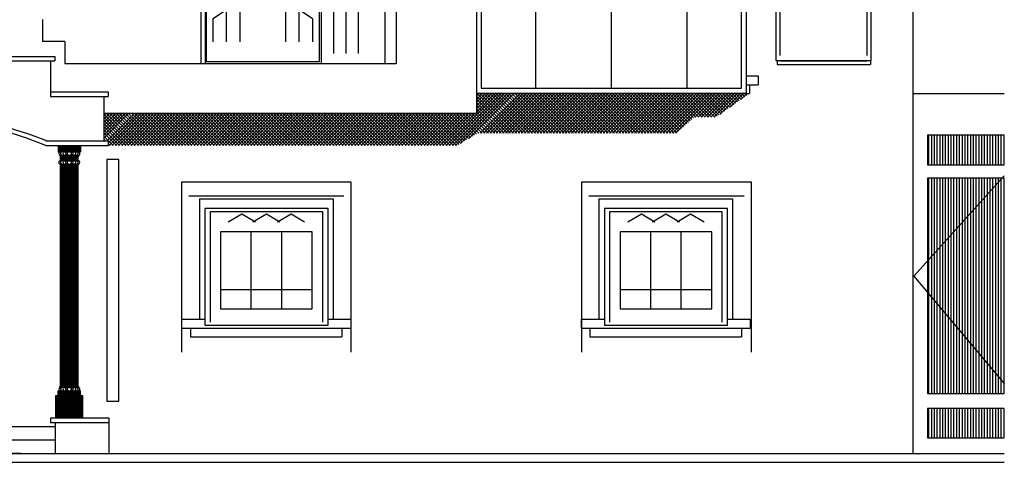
# Model space of a CAD drawing. Header units: inches. Extents: x 330 to 519, y 1494 to 1608.
# Tile 6 of 7: x 435 to 519, y 1494 to 1532. Entities that reach past the tile are written whole.
import ezdxf

# ---------------------------------------------------------------- set-up
doc = ezdxf.new("R2010")
doc.units = ezdxf.units.IN
doc.header["$MEASUREMENT"] = 0
for name, color, linetype, lineweight in [('01_EXISTING_RETAINED', 7, 'Continuous', 25), ('02_NEW_FACADE', 7, 'Continuous', 25), ('03_NEW_WINDOWS', 7, 'Continuous', 25), ('04_GLAZED_ENCLOSURES', 7, 'Continuous', 25)]:
    doc.layers.add(name, color=color, linetype=linetype, lineweight=lineweight)

# ---------------------------------------------------------------- blocks, each defined once
blk = doc.blocks.new('A_ENCLOSURE_03')
at = {"layer": '04_GLAZED_ENCLOSURES'}
for points in [[(11.57, -11.72), (11.57, 11.72), (-11.57, 11.72), (-11.57, -11.72)], [(11.15, -11.3), (11.15, 11.3), (-11.15, 11.3), (-11.15, -11.3)]]:
    blk.add_lwpolyline(points, close=True, dxfattribs=at)
for points in [[(-6.4792, -11.3), (-6.4792, 11.3)], [(0, -11.3), (0, 11.3)], [(6.4792, -11.3), (6.4792, 11.3)], [(-10.6444, 7.5008), (-9.0246, 10.0792), (-7.4048, 7.5008)], [(-4.8594, 7.5008), (-3.2396, 10.0792), (-1.6198, 7.5008)], [(1.6198, 7.5008), (3.2396, 10.0792), (4.8594, 7.5008)], [(7.4048, 7.5008), (9.0246, 10.0792), (10.6444, 7.5008)], [(-11.15, 6.0944), (11.15, 6.0944)]]:
    blk.add_lwpolyline(points, dxfattribs=at)
blk = doc.blocks.new('A_WINDOW_04')
at = {"layer": '03_NEW_WINDOWS'}
for points in [[(4.085, -8.275), (4.085, 8.275), (-4.085, 8.275), (-4.085, -8.275)], [(3.268, -0.375), (3.268, 4.965), (-3.268, 4.965), (-3.268, -0.375)]]:
    blk.add_lwpolyline(points, close=True, dxfattribs=at)
for points in [[(-3.717, -7.861), (-3.717, 7.861), (3.717, 7.861), (3.717, -7.861)], [(-2.533, 6.372), (-1.634, 7.53), (-0.735, 6.372)], [(-0.899, 6.372), (0, 7.53), (0.899, 6.372)], [(0.735, 6.372), (1.634, 7.53), (2.533, 6.372)], [(-1.089, -0.375), (-1.089, 4.965)], [(1.089, -0.375), (1.089, 4.965)], [(-3.268, 0.96), (3.268, 0.96)]]:
    blk.add_lwpolyline(points, dxfattribs=at)
blk = doc.blocks.new('A_WINDOW_11')
at = {"layer": '03_NEW_WINDOWS'}
for points in [[(5.275, -5), (5.275, 5), (-5.275, 5), (-5.275, -5)], [(3.925, -3.6), (3.925, 3), (-3.925, 3), (-3.925, -3.6)]]:
    blk.add_lwpolyline(points, close=True, dxfattribs=at)
for points in [[(-4.8, -4.75), (-4.8, 4.75), (4.8, 4.75), (4.8, -4.75)], [(-3.271, 3.85), (-2.11, 4.55), (-0.95, 3.85)], [(-1.161, 3.85), (0, 4.55), (1.161, 3.85)], [(0.95, 3.85), (2.11, 4.55), (3.271, 3.85)], [(-1.308, -3.6), (-1.308, 3)], [(1.308, -3.6), (1.308, 3)], [(-3.925, -1.95), (3.925, -1.95)]]:
    blk.add_lwpolyline(points, dxfattribs=at)
blk = doc.blocks.new('A_WINDOW_12')
at = {"layer": '03_NEW_WINDOWS'}
for points in [[(5.275, -5), (5.275, 5), (-5.275, 5), (-5.275, -5)], [(3.925, -3.6), (3.925, 3), (-3.925, 3), (-3.925, -3.6)]]:
    blk.add_lwpolyline(points, close=True, dxfattribs=at)
for points in [[(-4.8, -4.75), (-4.8, 4.75), (4.8, 4.75), (4.8, -4.75)], [(-3.271, 3.85), (-2.11, 4.55), (-0.95, 3.85)], [(-1.161, 3.85), (0, 4.55), (1.161, 3.85)], [(0.95, 3.85), (2.11, 4.55), (3.271, 3.85)], [(-1.308, -3.6), (-1.308, 3)], [(1.308, -3.6), (1.308, 3)], [(-3.925, -1.95), (3.925, -1.95)]]:
    blk.add_lwpolyline(points, dxfattribs=at)

msp = doc.modelspace()

# ---------------------------------------------------------------- linework, layer by layer
at = {"layer": '01_EXISTING_RETAINED'}
for p, q in [((466.878, 1578.486), (466.878, 1528.099)), ((511.149, 1576.621), (511.149, 1494.711)), ((450.14, 1552.538), (450.14, 1528.099)), ((450.522, 1535.352), (450.522, 1528.481)), ((450.522, 1535.352), (450.522, 1528.099)), ((460.447, 1535.352), (460.447, 1528.481)), ((460.447, 1535.352), (460.447, 1528.099)), ((436.572, 1531.917), (436.572, 1530.008)), ((438.48, 1530.008), (436.572, 1530.008)), ((438.48, 1530.008), (438.48, 1528.099)), ((433.714, 1528.364), (437.626, 1528.364)), ((433.809, 1528.745), (437.626, 1528.745)), ((437.244, 1528.364), (437.244, 1525.31)), ((437.626, 1528.745), (437.626, 1528.364)), ((499.521, 1528.385), (499.521, 1528.046)), ((499.807, 1528.385), (499.807, 1528.351)), ((499.807, 1528.351), (507.25, 1528.351)), ((507.25, 1528.385), (507.25, 1528.351)), ((507.537, 1528.385), (507.537, 1528.046)), ((466.878, 1528.099), (438.48, 1528.099)), ((460.828, 1528.12), (460.828, 1528.099)), ((499.521, 1528.046), (507.537, 1528.046)), ((496.92, 1527.08), (497.916, 1527.08)), ((497.916, 1527.08), (497.916, 1526.316)), ((437.244, 1525.692), (442.207, 1525.692)), ((442.207, 1525.692), (442.207, 1525.31)), ((496.92, 1526.316), (497.916, 1526.316)), ((497.152, 1526.316), (497.152, 1525.553)), ((437.244, 1525.31), (442.207, 1525.31)), ((441.825, 1525.31), (441.825, 1521.493)), ((471.16, 1521.107), (475.606, 1525.553)), ((471.43, 1521.107), (475.876, 1525.553)), ((471.699, 1521.107), (476.146, 1525.553)), ((471.969, 1521.107), (476.415, 1525.553)), ((472.437, 1521.305), (476.685, 1525.553)), ((473.112, 1521.709), (476.955, 1525.553)), ((473.759, 1525.58), (473.759, 1523.863)), ((473.759, 1525.326), (473.986, 1525.553)), ((473.759, 1525.056), (474.256, 1525.553)), ((473.759, 1524.786), (474.526, 1525.553)), ((473.759, 1524.516), (474.796, 1525.553)), ((473.759, 1524.246), (475.066, 1525.553)), ((473.759, 1523.976), (475.336, 1525.553)), ((473.759, 1525.553), (497.149, 1525.553)), ((476.949, 1522.149), (473.759, 1525.339)), ((476.679, 1522.149), (473.759, 1525.07)), ((476.41, 1522.149), (473.759, 1524.8)), ((477.219, 1522.149), (473.816, 1525.553)), ((477.489, 1522.149), (474.086, 1525.553)), ((474.092, 1522.149), (477.495, 1525.553)), ((477.759, 1522.149), (474.356, 1525.553)), ((474.362, 1522.149), (477.765, 1525.553)), ((478.029, 1522.149), (474.626, 1525.553)), ((474.632, 1522.149), (478.035, 1525.553)), ((478.299, 1522.149), (474.896, 1525.553)), ((474.901, 1522.149), (478.305, 1525.553)), ((478.569, 1522.149), (475.166, 1525.553)), ((475.171, 1522.149), (478.575, 1525.553)), ((478.839, 1522.149), (475.435, 1525.553)), ((475.441, 1522.149), (478.845, 1525.553)), ((479.109, 1522.149), (475.705, 1525.553)), ((475.711, 1522.149), (479.115, 1525.553)), ((479.379, 1522.149), (475.975, 1525.553)), ((475.981, 1522.149), (479.384, 1525.553)), ((479.649, 1522.149), (476.245, 1525.553)), ((476.251, 1522.149), (479.654, 1525.553)), ((479.918, 1522.149), (476.515, 1525.553)), ((476.521, 1522.149), (479.924, 1525.553)), ((480.188, 1522.149), (476.785, 1525.553)), ((476.791, 1522.149), (480.194, 1525.553)), ((480.458, 1522.149), (477.055, 1525.553)), ((477.061, 1522.149), (480.464, 1525.553)), ((480.728, 1522.149), (477.325, 1525.553)), ((477.331, 1522.149), (480.734, 1525.553)), ((480.998, 1522.149), (477.595, 1525.553)), ((477.601, 1522.149), (481.004, 1525.553)), ((481.268, 1522.149), (477.865, 1525.553)), ((477.871, 1522.149), (481.274, 1525.553)), ((481.538, 1522.149), (478.135, 1525.553)), ((478.14, 1522.149), (481.544, 1525.553)), ((481.808, 1522.149), (478.404, 1525.553)), ((478.41, 1522.149), (481.814, 1525.553)), ((482.078, 1522.149), (478.674, 1525.553)), ((478.68, 1522.149), (482.084, 1525.553)), ((482.348, 1522.149), (478.944, 1525.553)), ((478.95, 1522.149), (482.353, 1525.553)), ((482.618, 1522.149), (479.214, 1525.553)), ((479.22, 1522.149), (482.623, 1525.553)), ((482.887, 1522.149), (479.484, 1525.553)), ((479.49, 1522.149), (482.893, 1525.553)), ((483.157, 1522.149), (479.754, 1525.553)), ((479.76, 1522.149), (483.163, 1525.553)), ((483.427, 1522.149), (480.024, 1525.553)), ((480.03, 1522.149), (483.433, 1525.553)), ((483.697, 1522.149), (480.294, 1525.553)), ((480.3, 1522.149), (483.703, 1525.553)), ((483.967, 1522.149), (480.564, 1525.553)), ((480.57, 1522.149), (483.973, 1525.553)), ((484.237, 1522.149), (480.834, 1525.553)), ((480.84, 1522.149), (484.243, 1525.553)), ((484.507, 1522.149), (481.104, 1525.553)), ((481.109, 1522.149), (484.513, 1525.553)), ((484.777, 1522.149), (481.374, 1525.553)), ((481.379, 1522.149), (484.783, 1525.553)), ((485.047, 1522.149), (481.643, 1525.553)), ((481.649, 1522.149), (485.053, 1525.553)), ((485.317, 1522.149), (481.913, 1525.553)), ((481.919, 1522.149), (485.323, 1525.553)), ((485.587, 1522.149), (482.183, 1525.553)), ((482.189, 1522.149), (485.592, 1525.553)), ((485.857, 1522.149), (482.453, 1525.553)), ((482.459, 1522.149), (485.862, 1525.553)), ((486.126, 1522.149), (482.723, 1525.553)), ((482.729, 1522.149), (486.132, 1525.553)), ((486.396, 1522.149), (482.993, 1525.553)), ((482.999, 1522.149), (486.402, 1525.553)), ((486.666, 1522.149), (483.263, 1525.553)), ((483.269, 1522.149), (486.672, 1525.553)), ((486.936, 1522.149), (483.533, 1525.553)), ((483.539, 1522.149), (486.942, 1525.553)), ((487.206, 1522.149), (483.803, 1525.553)), ((483.809, 1522.149), (487.212, 1525.553)), ((487.476, 1522.149), (484.073, 1525.553)), ((484.079, 1522.149), (487.482, 1525.553)), ((487.746, 1522.149), (484.343, 1525.553)), ((484.348, 1522.149), (487.752, 1525.553)), ((488.016, 1522.149), (484.612, 1525.553)), ((484.618, 1522.149), (488.022, 1525.553)), ((488.286, 1522.149), (484.882, 1525.553)), ((484.888, 1522.149), (488.292, 1525.553)), ((488.556, 1522.149), (485.152, 1525.553)), ((485.158, 1522.149), (488.561, 1525.553)), ((488.826, 1522.149), (485.422, 1525.553)), ((485.428, 1522.149), (488.831, 1525.553)), ((489.095, 1522.149), (485.692, 1525.553)), ((485.698, 1522.149), (489.101, 1525.553)), ((489.365, 1522.149), (485.962, 1525.553)), ((485.968, 1522.149), (489.371, 1525.553)), ((489.635, 1522.149), (486.232, 1525.553)), ((486.238, 1522.149), (489.641, 1525.553)), ((489.905, 1522.149), (486.502, 1525.553)), ((486.508, 1522.149), (489.911, 1525.553)), ((490.175, 1522.149), (486.772, 1525.553)), ((486.778, 1522.149), (490.181, 1525.553)), ((490.445, 1522.149), (487.042, 1525.553)), ((487.048, 1522.149), (490.451, 1525.553)), ((490.715, 1522.149), (487.312, 1525.553)), ((487.317, 1522.149), (490.721, 1525.553)), ((490.933, 1522.202), (487.582, 1525.553)), ((487.587, 1522.149), (490.991, 1525.553)), ((491.076, 1522.329), (487.851, 1525.553)), ((487.857, 1522.149), (491.261, 1525.553)), ((491.219, 1522.456), (488.121, 1525.553)), ((488.127, 1522.149), (491.531, 1525.553)), ((491.361, 1522.583), (488.391, 1525.553)), ((488.397, 1522.149), (491.8, 1525.553)), ((491.504, 1522.71), (488.661, 1525.553)), ((488.667, 1522.149), (492.07, 1525.553)), ((491.647, 1522.837), (488.931, 1525.553)), ((488.937, 1522.149), (492.34, 1525.553)), ((491.79, 1522.963), (489.201, 1525.553)), ((489.207, 1522.149), (492.61, 1525.553)), ((491.933, 1523.09), (489.471, 1525.553)), ((489.477, 1522.149), (492.88, 1525.553)), ((492.076, 1523.217), (489.741, 1525.553)), ((489.747, 1522.149), (493.15, 1525.553)), ((492.219, 1523.344), (490.011, 1525.553)), ((490.017, 1522.149), (493.42, 1525.553)), ((492.362, 1523.471), (490.281, 1525.553)), ((490.287, 1522.149), (493.69, 1525.553)), ((492.564, 1523.54), (490.551, 1525.553)), ((490.556, 1522.149), (493.96, 1525.553)), ((492.834, 1523.54), (490.82, 1525.553)), ((490.826, 1522.149), (494.23, 1525.553)), ((493.103, 1523.54), (491.09, 1525.553)), ((493.373, 1523.54), (491.36, 1525.553)), ((493.643, 1523.54), (491.63, 1525.553)), ((491.796, 1525.58), (491.796, 1525.553)), ((493.913, 1523.54), (491.9, 1525.553)), ((494.183, 1523.54), (492.17, 1525.553)), ((494.38, 1523.612), (492.44, 1525.553)), ((492.486, 1523.54), (494.5, 1525.553)), ((494.539, 1523.724), (492.71, 1525.553)), ((492.756, 1523.54), (494.769, 1525.553)), ((494.698, 1523.835), (492.98, 1525.553)), ((493.026, 1523.54), (495.039, 1525.553)), ((494.856, 1523.946), (493.25, 1525.553)), ((493.296, 1523.54), (495.309, 1525.553)), ((495.015, 1524.057), (493.52, 1525.553)), ((493.566, 1523.54), (495.579, 1525.553)), ((495.174, 1524.169), (493.79, 1525.553)), ((493.836, 1523.54), (495.849, 1525.553)), ((495.332, 1524.28), (494.059, 1525.553)), ((494.106, 1523.54), (496.119, 1525.553)), ((495.491, 1524.391), (494.329, 1525.553)), ((495.65, 1524.502), (494.599, 1525.553)), ((494.609, 1523.773), (496.389, 1525.553)), ((495.809, 1524.613), (494.869, 1525.553)), ((495.967, 1524.725), (495.139, 1525.553)), ((496.126, 1524.836), (495.409, 1525.553)), ((495.511, 1524.405), (496.659, 1525.553)), ((496.285, 1524.947), (495.679, 1525.553)), ((496.443, 1525.058), (495.949, 1525.553)), ((496.602, 1525.169), (496.219, 1525.553)), ((496.412, 1525.036), (496.929, 1525.553)), ((496.761, 1525.281), (496.489, 1525.553)), ((496.92, 1525.392), (496.759, 1525.553)), ((497.078, 1525.503), (497.028, 1525.553)), ((511.149, 1525.553), (519, 1525.553)), ((476.14, 1522.149), (473.759, 1524.53)), ((475.87, 1522.149), (473.759, 1524.26)), ((475.6, 1522.149), (473.759, 1523.99)), ((441.825, 1523.863), (473.759, 1523.863)), ((441.825, 1521.732), (443.955, 1523.863)), ((441.825, 1522.002), (443.685, 1523.863)), ((441.825, 1522.272), (443.415, 1523.863)), ((441.825, 1522.542), (443.145, 1523.863)), ((441.825, 1522.812), (442.876, 1523.863)), ((441.825, 1523.082), (442.606, 1523.863)), ((441.825, 1523.352), (442.336, 1523.863)), ((441.825, 1523.622), (442.066, 1523.863)), ((444.523, 1521.107), (441.825, 1523.805)), ((444.253, 1521.107), (441.825, 1523.535)), ((443.983, 1521.107), (441.825, 1523.265)), ((444.793, 1521.107), (442.037, 1523.863)), ((442.125, 1521.493), (444.495, 1523.863)), ((442.207, 1521.304), (444.765, 1523.863)), ((442.279, 1521.107), (445.035, 1523.863)), ((445.063, 1521.107), (442.307, 1523.863)), ((442.549, 1521.107), (445.305, 1523.863)), ((445.333, 1521.107), (442.577, 1523.863)), ((442.819, 1521.107), (445.575, 1523.863)), ((445.603, 1521.107), (442.847, 1523.863)), ((443.089, 1521.107), (445.845, 1523.863)), ((445.872, 1521.107), (443.117, 1523.863)), ((443.359, 1521.107), (446.114, 1523.863)), ((446.142, 1521.107), (443.386, 1523.863)), ((443.629, 1521.107), (446.384, 1523.863)), ((446.412, 1521.107), (443.656, 1523.863)), ((443.898, 1521.107), (446.654, 1523.863)), ((446.682, 1521.107), (443.926, 1523.863)), ((444.168, 1521.107), (446.924, 1523.863)), ((446.952, 1521.107), (444.196, 1523.863)), ((444.438, 1521.107), (447.194, 1523.863)), ((447.222, 1521.107), (444.466, 1523.863)), ((444.708, 1521.107), (447.464, 1523.863)), ((447.492, 1521.107), (444.736, 1523.863)), ((444.978, 1521.107), (447.734, 1523.863)), ((447.762, 1521.107), (445.006, 1523.863)), ((445.248, 1521.107), (448.004, 1523.863)), ((448.032, 1521.107), (445.276, 1523.863)), ((445.518, 1521.107), (448.274, 1523.863)), ((448.302, 1521.107), (445.546, 1523.863)), ((445.788, 1521.107), (448.544, 1523.863)), ((448.572, 1521.107), (445.816, 1523.863)), ((446.058, 1521.107), (448.814, 1523.863)), ((448.841, 1521.107), (446.086, 1523.863)), ((446.328, 1521.107), (449.084, 1523.863)), ((449.111, 1521.107), (446.356, 1523.863)), ((446.598, 1521.107), (449.353, 1523.863)), ((449.381, 1521.107), (446.625, 1523.863)), ((446.867, 1521.107), (449.623, 1523.863)), ((449.651, 1521.107), (446.895, 1523.863)), ((447.137, 1521.107), (449.893, 1523.863)), ((449.921, 1521.107), (447.165, 1523.863)), ((447.407, 1521.107), (450.163, 1523.863)), ((450.191, 1521.107), (447.435, 1523.863)), ((447.677, 1521.107), (450.433, 1523.863)), ((450.461, 1521.107), (447.705, 1523.863)), ((447.947, 1521.107), (450.703, 1523.863)), ((450.731, 1521.107), (447.975, 1523.863)), ((448.217, 1521.107), (450.973, 1523.863)), ((451.001, 1521.107), (448.245, 1523.863)), ((448.487, 1521.107), (451.243, 1523.863)), ((451.271, 1521.107), (448.515, 1523.863)), ((448.757, 1521.107), (451.513, 1523.863)), ((451.541, 1521.107), (448.785, 1523.863)), ((449.027, 1521.107), (451.783, 1523.863)), ((451.811, 1521.107), (449.055, 1523.863)), ((449.297, 1521.107), (452.053, 1523.863)), ((452.08, 1521.107), (449.325, 1523.863)), ((449.567, 1521.107), (452.322, 1523.863)), ((452.35, 1521.107), (449.594, 1523.863)), ((449.837, 1521.107), (452.592, 1523.863)), ((452.62, 1521.107), (449.864, 1523.863)), ((450.106, 1521.107), (452.862, 1523.863)), ((452.89, 1521.107), (450.134, 1523.863)), ((450.376, 1521.107), (453.132, 1523.863)), ((453.16, 1521.107), (450.404, 1523.863)), ((450.646, 1521.107), (453.402, 1523.863)), ((453.43, 1521.107), (450.674, 1523.863)), ((450.916, 1521.107), (453.672, 1523.863)), ((453.7, 1521.107), (450.944, 1523.863)), ((451.186, 1521.107), (453.942, 1523.863)), ((453.97, 1521.107), (451.214, 1523.863)), ((451.456, 1521.107), (454.212, 1523.863)), ((454.24, 1521.107), (451.484, 1523.863)), ((451.726, 1521.107), (454.482, 1523.863)), ((454.51, 1521.107), (451.754, 1523.863)), ((451.996, 1521.107), (454.752, 1523.863)), ((454.78, 1521.107), (452.024, 1523.863)), ((452.266, 1521.107), (455.022, 1523.863)), ((455.049, 1521.107), (452.294, 1523.863)), ((452.536, 1521.107), (455.292, 1523.863)), ((455.319, 1521.107), (452.564, 1523.863)), ((452.806, 1521.107), (455.561, 1523.863)), ((455.589, 1521.107), (452.833, 1523.863)), ((453.075, 1521.107), (455.831, 1523.863)), ((455.859, 1521.107), (453.103, 1523.863)), ((453.345, 1521.107), (456.101, 1523.863)), ((456.129, 1521.107), (453.373, 1523.863)), ((453.615, 1521.107), (456.371, 1523.863)), ((456.399, 1521.107), (453.643, 1523.863)), ((453.885, 1521.107), (456.641, 1523.863)), ((456.669, 1521.107), (453.913, 1523.863)), ((454.155, 1521.107), (456.911, 1523.863)), ((456.939, 1521.107), (454.183, 1523.863)), ((454.425, 1521.107), (457.181, 1523.863)), ((457.209, 1521.107), (454.453, 1523.863)), ((454.695, 1521.107), (457.451, 1523.863)), ((457.479, 1521.107), (454.723, 1523.863)), ((454.965, 1521.107), (457.721, 1523.863)), ((457.749, 1521.107), (454.993, 1523.863)), ((455.235, 1521.107), (457.991, 1523.863)), ((458.019, 1521.107), (455.263, 1523.863)), ((455.505, 1521.107), (458.261, 1523.863)), ((458.288, 1521.107), (455.533, 1523.863)), ((455.775, 1521.107), (458.53, 1523.863)), ((458.558, 1521.107), (455.802, 1523.863)), ((456.045, 1521.107), (458.8, 1523.863)), ((458.828, 1521.107), (456.072, 1523.863)), ((456.314, 1521.107), (459.07, 1523.863)), ((459.098, 1521.107), (456.342, 1523.863)), ((456.584, 1521.107), (459.34, 1523.863)), ((459.368, 1521.107), (456.612, 1523.863)), ((456.854, 1521.107), (459.61, 1523.863)), ((459.638, 1521.107), (456.882, 1523.863)), ((457.124, 1521.107), (459.88, 1523.863)), ((459.908, 1521.107), (457.152, 1523.863)), ((457.394, 1521.107), (460.15, 1523.863)), ((460.178, 1521.107), (457.422, 1523.863)), ((457.664, 1521.107), (460.42, 1523.863)), ((460.448, 1521.107), (457.692, 1523.863)), ((457.934, 1521.107), (460.69, 1523.863)), ((460.718, 1521.107), (457.962, 1523.863)), ((458.204, 1521.107), (460.96, 1523.863)), ((460.988, 1521.107), (458.232, 1523.863)), ((458.474, 1521.107), (461.23, 1523.863)), ((461.257, 1521.107), (458.502, 1523.863)), ((458.744, 1521.107), (461.5, 1523.863)), ((461.527, 1521.107), (458.772, 1523.863)), ((459.014, 1521.107), (461.769, 1523.863)), ((461.797, 1521.107), (459.041, 1523.863)), ((459.283, 1521.107), (462.039, 1523.863)), ((462.067, 1521.107), (459.311, 1523.863)), ((459.553, 1521.107), (462.309, 1523.863)), ((462.337, 1521.107), (459.581, 1523.863)), ((459.823, 1521.107), (462.579, 1523.863)), ((462.607, 1521.107), (459.851, 1523.863)), ((460.093, 1521.107), (462.849, 1523.863)), ((462.877, 1521.107), (460.121, 1523.863)), ((460.363, 1521.107), (463.119, 1523.863)), ((463.147, 1521.107), (460.391, 1523.863)), ((460.633, 1521.107), (463.389, 1523.863)), ((463.417, 1521.107), (460.661, 1523.863)), ((460.903, 1521.107), (463.659, 1523.863)), ((463.687, 1521.107), (460.931, 1523.863)), ((461.173, 1521.107), (463.929, 1523.863)), ((463.957, 1521.107), (461.201, 1523.863)), ((461.443, 1521.107), (464.199, 1523.863)), ((464.227, 1521.107), (461.471, 1523.863)), ((461.713, 1521.107), (464.469, 1523.863)), ((464.496, 1521.107), (461.741, 1523.863)), ((461.983, 1521.107), (464.738, 1523.863)), ((464.766, 1521.107), (462.01, 1523.863)), ((462.253, 1521.107), (465.008, 1523.863)), ((465.036, 1521.107), (462.28, 1523.863)), ((462.522, 1521.107), (465.278, 1523.863)), ((465.306, 1521.107), (462.55, 1523.863)), ((462.792, 1521.107), (465.548, 1523.863)), ((465.576, 1521.107), (462.82, 1523.863)), ((463.062, 1521.107), (465.818, 1523.863)), ((465.846, 1521.107), (463.09, 1523.863)), ((463.332, 1521.107), (466.088, 1523.863)), ((466.116, 1521.107), (463.36, 1523.863)), ((463.602, 1521.107), (466.358, 1523.863)), ((466.386, 1521.107), (463.63, 1523.863)), ((463.872, 1521.107), (466.628, 1523.863)), ((466.656, 1521.107), (463.9, 1523.863)), ((464.142, 1521.107), (466.898, 1523.863)), ((466.926, 1521.107), (464.17, 1523.863)), ((464.412, 1521.107), (467.168, 1523.863)), ((467.196, 1521.107), (464.44, 1523.863)), ((464.682, 1521.107), (467.438, 1523.863)), ((467.465, 1521.107), (464.71, 1523.863)), ((464.952, 1521.107), (467.708, 1523.863)), ((467.735, 1521.107), (464.98, 1523.863)), ((465.222, 1521.107), (467.977, 1523.863)), ((468.005, 1521.107), (465.249, 1523.863)), ((465.491, 1521.107), (468.247, 1523.863)), ((468.275, 1521.107), (465.519, 1523.863)), ((465.761, 1521.107), (468.517, 1523.863)), ((468.545, 1521.107), (465.789, 1523.863)), ((466.031, 1521.107), (468.787, 1523.863)), ((468.815, 1521.107), (466.059, 1523.863)), ((466.301, 1521.107), (469.057, 1523.863)), ((469.085, 1521.107), (466.329, 1523.863)), ((466.571, 1521.107), (469.327, 1523.863)), ((469.355, 1521.107), (466.599, 1523.863)), ((466.841, 1521.107), (469.597, 1523.863)), ((469.625, 1521.107), (466.869, 1523.863)), ((467.111, 1521.107), (469.867, 1523.863)), ((469.895, 1521.107), (467.139, 1523.863)), ((467.381, 1521.107), (470.137, 1523.863)), ((470.165, 1521.107), (467.409, 1523.863)), ((467.651, 1521.107), (470.407, 1523.863)), ((470.435, 1521.107), (467.679, 1523.863)), ((467.921, 1521.107), (470.677, 1523.863)), ((470.704, 1521.107), (467.949, 1523.863)), ((468.191, 1521.107), (470.946, 1523.863)), ((470.974, 1521.107), (468.218, 1523.863)), ((468.461, 1521.107), (471.216, 1523.863)), ((471.244, 1521.107), (468.488, 1523.863)), ((468.73, 1521.107), (471.486, 1523.863)), ((471.514, 1521.107), (468.758, 1523.863)), ((469, 1521.107), (471.756, 1523.863)), ((471.784, 1521.107), (469.028, 1523.863)), ((469.27, 1521.107), (472.026, 1523.863)), ((472.054, 1521.107), (469.298, 1523.863)), ((469.54, 1521.107), (472.296, 1523.863)), ((472.243, 1521.188), (469.568, 1523.863)), ((469.81, 1521.107), (472.566, 1523.863)), ((472.411, 1521.289), (469.838, 1523.863)), ((470.08, 1521.107), (472.836, 1523.863)), ((472.58, 1521.39), (470.108, 1523.863)), ((470.35, 1521.107), (473.106, 1523.863)), ((472.749, 1521.492), (470.378, 1523.863)), ((470.62, 1521.107), (473.376, 1523.863)), ((472.918, 1521.593), (470.648, 1523.863)), ((470.89, 1521.107), (473.646, 1523.863)), ((473.086, 1521.694), (470.918, 1523.863)), ((473.255, 1521.795), (471.188, 1523.863)), ((473.424, 1521.896), (471.457, 1523.863)), ((473.593, 1521.997), (471.727, 1523.863)), ((473.761, 1522.099), (471.997, 1523.863)), ((473.98, 1522.149), (472.267, 1523.863)), ((474.25, 1522.149), (472.537, 1523.863)), ((474.52, 1522.149), (472.807, 1523.863)), ((474.79, 1522.149), (473.077, 1523.863)), ((475.06, 1522.149), (473.347, 1523.863)), ((475.33, 1522.149), (473.617, 1523.863)), ((443.713, 1521.107), (441.825, 1522.995)), ((443.443, 1521.107), (441.825, 1522.725)), ((443.173, 1521.107), (441.825, 1522.455)), ((436.863, 1521.493), (442.207, 1521.493)), ((442.903, 1521.107), (441.825, 1522.185)), ((442.633, 1521.107), (441.825, 1521.915)), ((441.978, 1521.493), (441.825, 1521.645)), ((442.207, 1521.493), (442.207, 1521.107)), ((512.407, 1521.997), (512.407, 1519.459)), ((519, 1521.997), (512.407, 1521.997)), ((512.54, 1519.459), (512.54, 1521.997)), ((512.779, 1519.459), (512.779, 1521.997)), ((513.017, 1519.459), (513.017, 1521.997)), ((513.256, 1519.459), (513.256, 1521.997)), ((513.495, 1519.459), (513.495, 1521.997)), ((513.733, 1519.459), (513.733, 1521.997)), ((513.972, 1519.459), (513.972, 1521.997)), ((514.21, 1519.459), (514.21, 1521.997)), ((514.449, 1519.459), (514.449, 1521.997)), ((514.687, 1519.459), (514.687, 1521.997)), ((514.926, 1519.459), (514.926, 1521.997)), ((515.165, 1519.459), (515.165, 1521.997)), ((515.403, 1519.459), (515.403, 1521.997)), ((515.642, 1519.459), (515.642, 1521.997)), ((515.88, 1519.459), (515.88, 1521.997)), ((516.119, 1519.459), (516.119, 1521.997)), ((516.357, 1519.459), (516.357, 1521.997)), ((516.596, 1519.459), (516.596, 1521.997)), ((516.835, 1519.459), (516.835, 1521.997)), ((517.073, 1519.459), (517.073, 1521.997)), ((517.312, 1519.459), (517.312, 1521.997)), ((517.55, 1519.459), (517.55, 1521.997)), ((517.789, 1519.459), (517.789, 1521.997)), ((518.027, 1519.459), (518.027, 1521.997)), ((518.266, 1519.459), (518.266, 1521.997)), ((518.505, 1519.459), (518.505, 1521.997)), ((518.743, 1519.459), (518.743, 1521.997)), ((518.982, 1519.459), (518.982, 1521.997)), ((436.863, 1521.111), (442.207, 1521.111)), ((437.919, 1521.081), (437.919, 1520.566)), ((437.996, 1521.081), (437.996, 1520.566)), ((438.072, 1521.081), (438.072, 1520.566)), ((438.148, 1521.081), (438.148, 1520.566)), ((438.225, 1521.081), (438.225, 1520.566)), ((438.301, 1521.081), (438.301, 1520.566)), ((438.377, 1521.081), (438.377, 1520.566)), ((438.454, 1521.081), (438.454, 1520.566)), ((438.53, 1521.081), (438.53, 1520.566)), ((438.606, 1521.081), (438.606, 1520.566)), ((438.683, 1521.081), (438.683, 1520.566)), ((438.759, 1521.081), (438.759, 1520.566)), ((438.836, 1521.081), (438.836, 1520.566)), ((438.912, 1521.081), (438.912, 1520.566)), ((438.988, 1521.081), (438.988, 1520.566)), ((439.065, 1521.081), (439.065, 1520.566)), ((439.141, 1521.081), (439.141, 1520.566)), ((439.217, 1521.081), (439.217, 1520.566)), ((439.294, 1521.081), (439.294, 1520.566)), ((439.37, 1521.081), (439.37, 1520.566)), ((439.446, 1521.081), (439.446, 1520.566)), ((439.523, 1521.081), (439.523, 1520.566)), ((439.599, 1521.081), (439.599, 1520.566)), ((439.675, 1521.081), (439.675, 1520.566)), ((439.752, 1521.081), (439.752, 1520.566)), ((439.828, 1521.081), (439.828, 1520.566)), ((442.364, 1521.107), (442.207, 1521.264)), ((437.919, 1520.566), (439.828, 1520.566)), ((438.072, 1520.566), (438.072, 1520.563)), ((438.072, 1520.284), (438.072, 1520.184)), ((438.072, 1520.279), (439.675, 1520.279)), ((438.072, 1520.184), (439.675, 1520.184)), ((438.105, 1519.802), (439.637, 1519.802)), ((438.11, 1519.802), (438.11, 1520.184)), ((438.148, 1520.284), (438.148, 1520.184)), ((438.187, 1519.802), (438.187, 1520.184)), ((438.225, 1520.284), (438.225, 1520.184)), ((438.263, 1519.802), (438.263, 1520.184)), ((438.301, 1520.284), (438.301, 1520.184)), ((438.339, 1519.802), (438.339, 1520.184)), ((438.377, 1520.284), (438.377, 1520.184)), ((438.416, 1519.802), (438.416, 1520.184)), ((438.454, 1520.284), (438.454, 1520.184)), ((438.492, 1519.802), (438.492, 1520.184)), ((438.53, 1520.284), (438.53, 1520.184)), ((438.568, 1519.802), (438.568, 1520.184)), ((438.606, 1520.284), (438.606, 1520.184)), ((438.645, 1519.802), (438.645, 1520.184)), ((438.683, 1520.284), (438.683, 1520.184)), ((438.721, 1519.802), (438.721, 1520.184)), ((438.759, 1520.284), (438.759, 1520.184)), ((438.797, 1519.802), (438.797, 1520.184)), ((438.836, 1520.284), (438.836, 1520.184)), ((438.874, 1519.802), (438.874, 1520.184)), ((438.912, 1520.284), (438.912, 1520.184)), ((438.95, 1519.802), (438.95, 1520.184)), ((438.988, 1520.284), (438.988, 1520.184)), ((439.026, 1519.802), (439.026, 1520.184)), ((439.065, 1520.284), (439.065, 1520.184)), ((439.103, 1519.802), (439.103, 1520.184)), ((439.141, 1520.284), (439.141, 1520.184)), ((439.179, 1519.802), (439.179, 1520.184)), ((439.217, 1520.284), (439.217, 1520.184)), ((439.255, 1519.802), (439.255, 1520.184)), ((439.294, 1520.284), (439.294, 1520.184)), ((439.332, 1519.802), (439.332, 1520.184)), ((439.37, 1520.284), (439.37, 1520.184)), ((439.408, 1519.802), (439.408, 1520.184)), ((439.446, 1520.284), (439.446, 1520.184)), ((439.484, 1519.802), (439.484, 1520.184)), ((439.523, 1520.284), (439.523, 1520.184)), ((439.561, 1519.802), (439.561, 1520.184)), ((439.599, 1520.284), (439.599, 1520.184)), ((439.637, 1519.802), (439.637, 1520.184)), ((439.675, 1520.284), (439.675, 1520.184)), ((438.07, 1519.519), (439.673, 1519.519)), ((438.11, 1500.444), (438.11, 1519.519)), ((438.187, 1500.444), (438.187, 1519.519)), ((438.263, 1500.444), (438.263, 1519.519)), ((438.339, 1500.444), (438.339, 1519.519)), ((438.416, 1500.444), (438.416, 1519.519)), ((438.492, 1500.444), (438.492, 1519.519)), ((438.568, 1500.444), (438.568, 1519.519)), ((438.645, 1500.444), (438.645, 1519.519)), ((438.721, 1500.444), (438.721, 1519.519)), ((438.797, 1500.444), (438.797, 1519.519)), ((438.874, 1500.444), (438.874, 1519.519)), ((438.95, 1500.444), (438.95, 1519.519)), ((439.026, 1500.444), (439.026, 1519.519)), ((439.103, 1500.444), (439.103, 1519.519)), ((439.179, 1500.444), (439.179, 1519.519)), ((439.255, 1500.444), (439.255, 1519.519)), ((439.332, 1500.444), (439.332, 1519.519)), ((439.408, 1500.444), (439.408, 1519.519)), ((439.484, 1500.444), (439.484, 1519.519)), ((439.561, 1500.444), (439.561, 1519.519)), ((439.637, 1500.444), (439.637, 1519.519)), ((512.407, 1519.459), (519, 1519.459)), ((511.248, 1509.902), (519, 1518.502)), ((512.407, 1518.305), (512.407, 1499.843)), ((519, 1518.305), (512.407, 1518.305)), ((512.54, 1511.336), (512.54, 1518.305)), ((512.779, 1511.6), (512.779, 1518.305)), ((513.017, 1511.865), (513.017, 1518.305)), ((513.256, 1512.13), (513.256, 1518.305)), ((513.495, 1512.394), (513.495, 1518.305)), ((513.733, 1512.659), (513.733, 1518.305)), ((513.972, 1512.924), (513.972, 1518.305)), ((514.21, 1513.188), (514.21, 1518.305)), ((514.449, 1513.453), (514.449, 1518.305)), ((514.687, 1513.718), (514.687, 1518.305)), ((514.926, 1513.982), (514.926, 1518.305)), ((515.165, 1514.247), (515.165, 1518.305)), ((515.403, 1514.512), (515.403, 1518.305)), ((515.642, 1514.776), (515.642, 1518.305)), ((515.88, 1515.041), (515.88, 1518.305)), ((516.119, 1515.306), (516.119, 1518.305)), ((516.357, 1515.57), (516.357, 1518.305)), ((516.596, 1515.835), (516.596, 1518.305)), ((516.835, 1516.1), (516.835, 1518.305)), ((517.073, 1516.365), (517.073, 1518.305)), ((517.312, 1516.629), (517.312, 1518.305)), ((517.55, 1516.894), (517.55, 1518.305)), ((517.789, 1517.159), (517.789, 1518.305)), ((518.027, 1517.423), (518.027, 1518.305)), ((518.266, 1517.688), (518.266, 1518.305)), ((518.505, 1517.953), (518.505, 1518.305)), ((518.743, 1518.217), (518.743, 1518.305)), ((518.743, 1501.003), (518.743, 1518.217)), ((518.982, 1500.719), (518.982, 1518.305)), ((518.027, 1501.852), (518.027, 1517.423)), ((518.266, 1501.569), (518.266, 1517.688)), ((518.505, 1501.286), (518.505, 1517.953)), ((450.025, 1516.524), (450.025, 1506.218)), ((450.025, 1516.524), (461.476, 1516.524)), ((461.476, 1516.524), (461.476, 1506.218)), ((484.255, 1516.524), (484.255, 1506.218)), ((484.255, 1516.524), (495.707, 1516.524)), ((495.707, 1516.524), (495.707, 1506.218)), ((517.073, 1502.986), (517.073, 1516.365)), ((517.312, 1502.702), (517.312, 1516.629)), ((517.55, 1502.419), (517.55, 1516.894)), ((517.789, 1502.136), (517.789, 1517.159)), ((516.357, 1503.835), (516.357, 1515.57)), ((516.596, 1503.552), (516.596, 1515.835)), ((516.835, 1503.269), (516.835, 1516.1)), ((515.642, 1504.685), (515.642, 1514.776)), ((515.88, 1504.402), (515.88, 1515.041)), ((516.119, 1504.119), (516.119, 1515.306)), ((514.926, 1505.535), (514.926, 1513.982)), ((515.165, 1505.252), (515.165, 1514.247)), ((515.403, 1504.969), (515.403, 1514.512)), ((514.21, 1506.385), (514.21, 1513.188)), ((514.449, 1506.102), (514.449, 1513.453)), ((514.687, 1505.818), (514.687, 1513.718)), ((513.495, 1507.235), (513.495, 1512.394)), ((513.733, 1506.952), (513.733, 1512.659)), ((513.972, 1506.668), (513.972, 1512.924)), ((512.54, 1508.368), (512.54, 1511.336)), ((512.779, 1508.085), (512.779, 1511.6)), ((513.017, 1507.801), (513.017, 1511.865)), ((513.256, 1507.518), (513.256, 1512.13)), ((511.248, 1509.902), (519, 1500.698)), ((512.54, 1499.843), (512.54, 1508.368)), ((512.779, 1499.843), (512.779, 1508.085)), ((513.017, 1499.843), (513.017, 1507.801)), ((513.256, 1499.843), (513.256, 1507.518)), ((513.495, 1499.843), (513.495, 1507.235)), ((513.733, 1499.843), (513.733, 1506.952)), ((513.972, 1499.843), (513.972, 1506.668)), ((514.21, 1499.843), (514.21, 1506.385)), ((448.498, 1506.218), (450.475, 1506.218)), ((448.498, 1506.218), (448.498, 1505.454)), ((448.498, 1505.454), (463.003, 1505.454)), ((449.261, 1505.454), (449.261, 1504.691)), ((461.055, 1506.218), (463.003, 1506.218)), ((462.239, 1505.454), (462.239, 1504.691)), ((463.003, 1506.218), (463.003, 1505.454)), ((482.728, 1506.218), (484.715, 1506.218)), ((482.728, 1506.218), (482.728, 1505.454)), ((482.728, 1505.454), (497.234, 1505.454)), ((483.492, 1505.454), (483.492, 1504.691)), ((495.295, 1506.218), (497.234, 1506.218)), ((496.47, 1505.454), (496.47, 1504.691)), ((497.234, 1506.218), (497.234, 1505.454)), ((514.449, 1499.843), (514.449, 1506.102)), ((514.687, 1499.843), (514.687, 1505.818)), ((514.926, 1499.843), (514.926, 1505.535)), ((449.261, 1504.691), (462.239, 1504.691)), ((483.492, 1504.691), (496.47, 1504.691)), ((515.165, 1499.843), (515.165, 1505.252)), ((515.403, 1499.843), (515.403, 1504.969)), ((515.642, 1499.843), (515.642, 1504.685)), ((515.88, 1499.843), (515.88, 1504.402)), ((516.119, 1499.843), (516.119, 1504.119)), ((516.357, 1499.843), (516.357, 1503.835)), ((516.596, 1499.843), (516.596, 1503.552)), ((516.835, 1499.843), (516.835, 1503.269)), ((517.073, 1499.843), (517.073, 1502.986)), ((517.312, 1499.843), (517.312, 1502.702)), ((517.55, 1499.843), (517.55, 1502.419)), ((517.789, 1499.843), (517.789, 1502.136)), ((518.027, 1499.843), (518.027, 1501.852)), ((518.266, 1499.843), (518.266, 1501.569)), ((518.505, 1499.843), (518.505, 1501.286)), ((438.072, 1500.444), (439.675, 1500.444)), ((438.072, 1500.344), (438.072, 1500.444)), ((438.072, 1500.349), (439.675, 1500.349)), ((438.148, 1500.344), (438.148, 1500.444)), ((438.225, 1500.344), (438.225, 1500.444)), ((438.301, 1500.344), (438.301, 1500.444)), ((438.377, 1500.344), (438.377, 1500.444)), ((438.454, 1500.344), (438.454, 1500.444)), ((438.53, 1500.344), (438.53, 1500.444)), ((438.606, 1500.344), (438.606, 1500.444)), ((438.683, 1500.344), (438.683, 1500.444)), ((438.759, 1500.344), (438.759, 1500.444)), ((438.836, 1500.344), (438.836, 1500.444)), ((438.912, 1500.344), (438.912, 1500.444)), ((438.988, 1500.344), (438.988, 1500.444)), ((439.065, 1500.344), (439.065, 1500.444)), ((439.141, 1500.344), (439.141, 1500.444)), ((439.217, 1500.344), (439.217, 1500.444)), ((439.294, 1500.344), (439.294, 1500.444)), ((439.37, 1500.344), (439.37, 1500.444)), ((439.446, 1500.344), (439.446, 1500.444)), ((439.523, 1500.344), (439.523, 1500.444)), ((439.599, 1500.344), (439.599, 1500.444)), ((439.675, 1500.344), (439.675, 1500.444)), ((518.743, 1499.843), (518.743, 1501.003)), ((518.982, 1499.843), (518.982, 1500.719)), ((437.729, 1499.681), (440.019, 1499.681)), ((437.729, 1497.707), (437.729, 1499.681)), ((437.805, 1497.707), (437.805, 1499.681)), ((437.881, 1497.707), (437.881, 1499.681)), ((437.919, 1500.062), (439.828, 1500.062)), ((437.919, 1499.681), (437.919, 1500.062)), ((437.958, 1497.707), (437.958, 1499.681)), ((437.996, 1499.681), (437.996, 1500.062)), ((438.034, 1497.707), (438.034, 1499.681)), ((438.072, 1500.062), (438.072, 1500.065)), ((438.072, 1499.681), (438.072, 1500.062)), ((438.11, 1497.707), (438.11, 1499.681)), ((438.148, 1499.681), (438.148, 1500.062)), ((438.187, 1497.707), (438.187, 1499.681)), ((438.225, 1499.681), (438.225, 1500.062)), ((438.263, 1497.707), (438.263, 1499.681)), ((438.301, 1499.681), (438.301, 1500.062)), ((438.339, 1497.707), (438.339, 1499.681)), ((438.377, 1499.681), (438.377, 1500.062)), ((438.416, 1497.707), (438.416, 1499.681)), ((438.454, 1499.681), (438.454, 1500.062)), ((438.492, 1497.707), (438.492, 1499.681)), ((438.53, 1499.681), (438.53, 1500.062)), ((438.568, 1497.707), (438.568, 1499.681)), ((438.606, 1499.681), (438.606, 1500.062)), ((438.645, 1497.707), (438.645, 1499.681)), ((438.683, 1499.681), (438.683, 1500.062)), ((438.721, 1497.707), (438.721, 1499.681)), ((438.759, 1499.681), (438.759, 1500.062)), ((438.797, 1497.707), (438.797, 1499.681)), ((438.836, 1499.681), (438.836, 1500.062)), ((438.874, 1497.707), (438.874, 1499.681)), ((438.912, 1499.681), (438.912, 1500.062)), ((438.95, 1497.707), (438.95, 1499.681)), ((438.988, 1499.681), (438.988, 1500.062)), ((439.026, 1497.707), (439.026, 1499.681)), ((439.065, 1499.681), (439.065, 1500.062)), ((439.103, 1497.707), (439.103, 1499.681)), ((439.141, 1499.681), (439.141, 1500.062)), ((439.179, 1497.707), (439.179, 1499.681)), ((439.217, 1499.681), (439.217, 1500.062)), ((439.255, 1497.707), (439.255, 1499.681)), ((439.294, 1499.681), (439.294, 1500.062)), ((439.332, 1497.707), (439.332, 1499.681)), ((439.37, 1499.681), (439.37, 1500.062)), ((439.408, 1497.707), (439.408, 1499.681)), ((439.446, 1499.681), (439.446, 1500.062)), ((439.484, 1497.707), (439.484, 1499.681)), ((439.523, 1499.681), (439.523, 1500.062)), ((439.561, 1497.707), (439.561, 1499.681)), ((439.599, 1499.681), (439.599, 1500.062)), ((439.637, 1497.707), (439.637, 1499.681)), ((439.675, 1499.681), (439.675, 1500.062)), ((439.713, 1497.707), (439.713, 1499.681)), ((439.752, 1499.681), (439.752, 1500.062)), ((439.79, 1497.707), (439.79, 1499.681)), ((439.828, 1499.681), (439.828, 1500.062)), ((439.866, 1497.707), (439.866, 1499.681)), ((439.942, 1497.707), (439.942, 1499.681)), ((440.019, 1497.707), (440.019, 1499.681)), ((512.407, 1499.843), (519, 1499.843)), ((512.407, 1498.574), (512.407, 1496.035)), ((519, 1498.574), (512.407, 1498.574)), ((512.54, 1496.035), (512.54, 1498.574)), ((512.779, 1496.035), (512.779, 1498.574)), ((513.017, 1496.035), (513.017, 1498.574)), ((513.256, 1496.035), (513.256, 1498.574)), ((513.495, 1496.035), (513.495, 1498.574)), ((513.733, 1496.035), (513.733, 1498.574)), ((513.972, 1496.035), (513.972, 1498.574)), ((514.21, 1496.035), (514.21, 1498.574)), ((514.449, 1496.035), (514.449, 1498.574)), ((514.687, 1496.035), (514.687, 1498.574)), ((514.926, 1496.035), (514.926, 1498.574)), ((515.165, 1496.035), (515.165, 1498.574)), ((515.403, 1496.035), (515.403, 1498.574)), ((515.642, 1496.035), (515.642, 1498.574)), ((515.88, 1496.035), (515.88, 1498.574)), ((516.119, 1496.035), (516.119, 1498.574)), ((516.357, 1496.035), (516.357, 1498.574)), ((516.596, 1496.035), (516.596, 1498.574)), ((516.835, 1496.035), (516.835, 1498.574)), ((517.073, 1496.035), (517.073, 1498.574)), ((517.312, 1496.035), (517.312, 1498.574)), ((517.55, 1496.035), (517.55, 1498.574)), ((517.789, 1496.035), (517.789, 1498.574)), ((518.027, 1496.035), (518.027, 1498.574)), ((518.266, 1496.035), (518.266, 1498.574)), ((518.505, 1496.035), (518.505, 1498.574)), ((518.743, 1496.035), (518.743, 1498.574)), ((518.982, 1496.035), (518.982, 1498.574)), ((437.693, 1497), (408.525, 1497)), ((442.273, 1497.718), (437.254, 1497.718)), ((437.254, 1497.718), (437.254, 1497.337)), ((442.273, 1497.337), (437.254, 1497.337)), ((437.693, 1494.711), (437.693, 1497.337)), ((442.273, 1494.711), (442.273, 1497.718)), ((437.693, 1495.855), (408.525, 1495.855)), ((512.407, 1496.035), (519, 1496.035)), ((330, 1494.711), (519, 1494.711)), ((434.712, 1494.71), (411.809, 1494.71)), ((330, 1493.948), (519, 1493.948))]:
    msp.add_line(p, q, dxfattribs=at)
for centre, radius, start, end in [((423.121, 1486.749), 37.389, 68.2028, 111.7972), ((423.121, 1486.749), 37.008, 68.2028, 111.7972), ((438.105, 1519.658), 0.144, 90, 255.68186), ((438.108, 1520.423), 0.144, 90, 255.68186), ((438.305, 1520.462), 0.19, 147.07721, 255.98779), ((438.305, 1519.7), 0.19, 147.07721, 255.98779), ((438.507, 1520.462), 0.19, 147.07721, 255.98779), ((438.507, 1519.7), 0.19, 147.07721, 255.98779), ((438.732, 1520.462), 0.19, 147.07721, 255.98779), ((438.732, 1519.7), 0.19, 147.07721, 255.98779), ((438.872, 1520.462), 0.19, 147.07721, 255.98779), ((438.872, 1519.7), 0.19, 147.07721, 255.98779), ((438.875, 1520.462), 0.19, 284.01221, 32.92279), ((438.875, 1519.7), 0.19, 284.01221, 32.92279), ((439.015, 1520.462), 0.19, 284.01221, 32.92279), ((439.015, 1519.7), 0.19, 284.01221, 32.92279), ((439.24, 1520.462), 0.19, 284.01221, 32.92279), ((439.24, 1519.7), 0.19, 284.01221, 32.92279), ((439.442, 1520.462), 0.19, 284.01221, 32.92279), ((439.442, 1519.7), 0.19, 284.01221, 32.92279), ((439.637, 1519.658), 0.144, 284.31814, 90), ((439.64, 1520.423), 0.144, 284.31814, 90), ((438.108, 1500.205), 0.144, 104.31814, 270), ((438.305, 1500.245), 0.19, 147.07721, 255.98779), ((438.507, 1500.245), 0.19, 147.07721, 255.98779), ((438.732, 1500.245), 0.19, 147.07721, 255.98779), ((438.872, 1500.245), 0.19, 147.07721, 255.98779), ((438.875, 1500.245), 0.19, 284.01221, 32.92279), ((439.015, 1500.245), 0.19, 284.01221, 32.92279), ((439.24, 1500.245), 0.19, 284.01221, 32.92279), ((439.442, 1500.245), 0.19, 284.01221, 32.92279), ((439.64, 1500.205), 0.144, 270, 75.68186)]:
    msp.add_arc(centre, radius, start, end, dxfattribs=at)
at = {"layer": '02_NEW_FACADE'}
for points in [[(465.95, 1528.12), (465.95, 1578.48), (460.45, 1578.48), (460.45, 1528.12)], [(460.3, 1528.3), (460.3, 1536.3), (450.6, 1536.3), (450.6, 1528.3)], [(443.1, 1499.2), (443.1, 1519.9), (442.1, 1519.9), (442.1, 1499.2)]]:
    msp.add_lwpolyline(points, close=True, dxfattribs=at)
for points in [[(461.55, 1529), (461.55, 1576.9)], [(462.6, 1529), (462.6, 1576.9)], [(463.65, 1529), (463.65, 1576.9)], [(451.2, 1530), (451.2, 1532), (455.45, 1534.9), (459.7, 1532), (459.7, 1530)], [(452.35, 1530), (452.35, 1532.69), (455.45, 1534.9), (458.55, 1532.69), (458.55, 1530)], [(453.5, 1530), (453.5, 1533.38), (455.45, 1534.9), (457.4, 1533.38), (457.4, 1530)], [(448.5, 1503.4), (448.5, 1518), (463, 1518), (463, 1503.4)], [(482.8, 1503.4), (482.8, 1518), (497.3, 1518), (497.3, 1503.4)], [(449.1, 1516.8), (462.4, 1516.8)], [(483.4, 1516.8), (496.7, 1516.8)]]:
    msp.add_lwpolyline(points, dxfattribs=at)

# ---------------------------------------------------------------- block references
at = {"layer": '03_NEW_WINDOWS'}
for name, p in [('A_WINDOW_04', (503.505, 1536.675)), ('A_WINDOW_11', (455.765, 1510.7)), ('A_WINDOW_12', (490.005, 1510.7))]:
    msp.add_blockref(name, p, dxfattribs=at)
at = {"layer": '04_GLAZED_ENCLOSURES'}
msp.add_blockref('A_ENCLOSURE_03', (485.33, 1537.32), dxfattribs=at)

doc.saveas('drawing.dxf')
